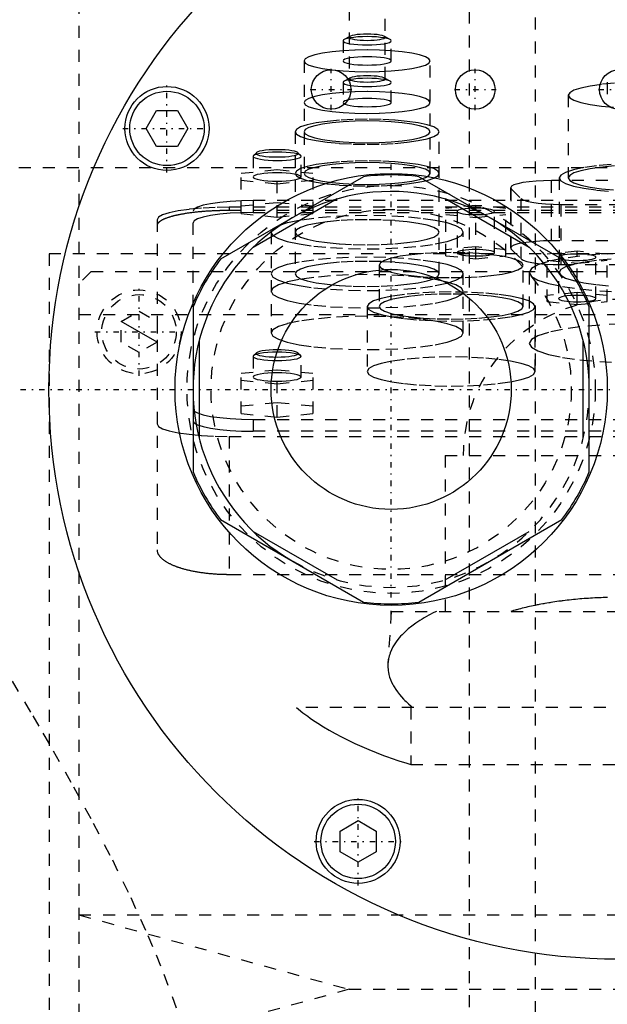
# Model space of a CAD drawing. Extents: x -120 to 120, y -123 to 447.
# Tile 8 of 11: x -50 to -1, y 249 to 331. Entities that reach past the tile are written whole.
import ezdxf

# ---------------------------------------------------------------- set-up
doc = ezdxf.new("R2010")
doc.units = 0
doc.linetypes.add('CENTER', pattern=[1.5, 0.45, -0.5, 0.05, -0.5])
doc.linetypes.add('DASHED', pattern=[2, 1, -1])
for name, color, linetype in [('AM_0', 7, 'CONTINUOUS'), ('AM_10', 7, 'CONTINUOUS'), ('AM_3', 7, 'DASHED'), ('AM_7', 7, 'CENTER')]:
    doc.layers.add(name, color=color, linetype=linetype)

msp = doc.modelspace()

# ---------------------------------------------------------------- linework, layer by layer
at = {"layer": 'AM_0', "color": 7, "linetype": 'CONTINUOUS'}
for p, q in [((-39.404, 321.75), (-38.538, 323.25)), ((-38.538, 323.25), (-36.806, 323.25)), ((-36.806, 323.25), (-35.94, 321.75)), ((-38.538, 320.25), (-39.404, 321.75)), ((-35.94, 321.75), (-36.806, 320.25)), ((-36.806, 320.25), (-38.538, 320.25)), ((-21.296, 317.727), (-33.204, 310.852)), ((-4.796, 310.852), (-16.704, 317.727)), ((-23.509, 315.872), (-30.491, 311.841)), ((-7.509, 311.841), (-14.491, 315.872)), ((-35.5, 306.875), (-35.5, 293.125)), ((-2.5, 293.125), (-2.5, 306.875)), ((-35, 304.031), (-35, 295.969)), ((-3, 295.969), (-3, 304.031)), ((-33.204, 289.148), (-21.296, 282.273)), ((-16.704, 282.273), (-4.796, 289.148)), ((-30.491, 288.159), (-23.509, 284.128)), ((-14.491, 284.128), (-7.509, 288.159)), ((-23.25, 263.194), (-21.75, 264.06)), ((-21.75, 264.06), (-20.25, 263.194)), ((-23.25, 261.462), (-23.25, 263.194)), ((-20.25, 263.194), (-20.25, 261.462)), ((-21.75, 260.596), (-23.25, 261.462)), ((-20.25, 261.462), (-21.75, 260.596))]:
    msp.add_line(p, q, dxfattribs=at)
for centre, radius in [((0, 300), 47.5), ((-24, 325), 1.65), ((-12, 325), 1.65), ((0, 325), 1.65), ((-37.672, 321.75), 3.5), ((-37.672, 321.75), 3.1), ((-19, 300), 18), ((-19, 300), 10), ((-21.75, 262.328), 3.5), ((-21.75, 262.328), 3.1)]:
    msp.add_circle(centre, radius, dxfattribs=at)
for radius, start, end in [(17.875, 82.61986, 97.38014), (16.5, 0, 240), (17.875, 142.61986, 157.38014), (17.875, 22.61986, 37.38014), (17.875, 202.61986, 217.38014), (17.875, 322.61986, 337.38014), (17.875, 262.61986, 277.38014)]:
    msp.add_arc((-19, 300), radius, start, end, dxfattribs=at)
at = {"layer": 'AM_10', "color": 7, "linetype": 'CONTINUOUS'}
msp.add_line((-38.5, 303.934), (-41.5, 305.666), dxfattribs=at)
at = {"layer": 'AM_3', "color": 6, "linetype": 'DASHED'}
for p, q in [((-7, 421), (-7, -97.5)), ((-12.5, 405.5), (-12.5, -56.5)), ((-45, 356.3), (-45, 308.8)), ((-22.5, 335.754), (-22.5, 325.88)), ((-19.5, 325.88), (-19.5, 335.754)), ((-22.434, 329.429), (-22.912, 329.159)), ((-19.088, 329.159), (-19.566, 329.429)), ((-23, 329.057), (-23, 327.383)), ((-19, 327.383), (-19, 329.057)), ((-26.25, 327.383), (-26.25, 318.001)), ((-15.75, 318.001), (-15.75, 327.383)), ((-22.434, 325.956), (-22.912, 325.686)), ((-19.088, 325.686), (-19.566, 325.956)), ((-23, 325.584), (-23, 323.91)), ((-19, 323.91), (-19, 325.584)), ((-1, 325.602), (-1, 324.519)), ((-4.25, 324.519), (-4.25, 317.625)), ((-27, 321.474), (-27, 309.63)), ((-15, 309.63), (-15, 321.474)), ((-30.5, 319.432), (-30.5, 317.709)), ((-30.223, 319.732), (-30.469, 319.493)), ((-26.531, 319.493), (-26.777, 319.732)), ((-26.5, 317.709), (-26.5, 319.432)), ((-50, 318.5), (50, 318.5)), ((-31.5, 318.019), (-28.5, 318.32)), ((-31.5, 314.66), (-31.5, 318.019)), ((-28.5, 318.32), (-25.5, 318.019)), ((-28.5, 314.359), (-28.5, 318.32)), ((-25.5, 314.66), (-25.5, 318.019)), ((-5, 317.625), (-5, 309.747)), ((-28.5, 317.117), (-31.5, 317.417)), ((-25.5, 317.417), (-28.5, 317.117)), ((-9.048, 316.814), (-9.048, 311.791)), ((-5.648, 312.382), (-5.648, 317.404)), ((15.048, 317.404), (-5.648, 317.404)), ((-8.996, 311.689), (-8.996, 316.711)), ((-8.996, 316.711), (-8.185, 315.912)), ((32.5, 315.182), (-32.5, 315.182)), ((-32.5, 315.182), (-32.5, 314.91)), ((-28.5, 315.563), (-31.5, 315.262)), ((-30.5, 315.733), (-30.5, 314.748)), ((30.5, 315.733), (-30.5, 315.733)), ((-25.5, 315.262), (-28.5, 315.563)), ((-11.95, 315.34), (-14.45, 315.089)), ((-11.95, 310.891), (-11.95, 315.34)), ((-9.45, 315.089), (-11.95, 315.34)), ((-8.185, 310.89), (-8.185, 315.912)), ((-4.837, 315.425), (14.237, 315.425)), ((-4.837, 310.402), (-4.837, 315.425)), ((-35.5, 306.875), (-35.5, 314.865)), ((32.5, 314.91), (-32.5, 314.91)), ((-31.5, 314.66), (-28.5, 314.359)), ((-30.5, 314.748), (30.5, 314.748)), ((-28.5, 314.359), (-25.5, 314.66)), ((-14.45, 311.141), (-14.45, 315.089)), ((-14.45, 314.588), (-11.95, 314.337)), ((-13.5, 314.839), (-13.5, 311.392)), ((-11.95, 314.337), (-9.45, 314.588)), ((-10.4, 311.392), (-10.4, 314.839)), ((-9.45, 311.141), (-9.45, 315.089)), ((-38.5, 314.14), (-38.5, 286.634)), ((-29, 313.103), (-29, 304.706)), ((-13, 304.706), (-13, 313.103)), ((-11.95, 311.893), (-14.45, 311.642)), ((-9.45, 311.642), (-11.95, 311.893)), ((15.048, 312.382), (-5.648, 312.382)), ((47.497, 311.3), (-47.497, 311.3)), ((-47.497, 311.3), (-47.497, 218.3)), ((-14.45, 311.141), (-11.95, 310.891)), ((-11.95, 310.891), (-9.45, 311.141)), ((-8.996, 311.689), (-8.185, 310.89)), ((-3.5, 311.52), (-6, 311.269)), ((-6, 307.321), (-6, 311.269)), ((-3.5, 307.07), (-3.5, 311.52)), ((-1, 311.269), (-3.5, 311.52)), ((-1, 307.321), (-1, 311.269)), ((-20, 310.357), (-20, 306.91)), ((-8, 306.91), (-8, 310.357)), ((-6, 310.768), (-3.5, 310.517)), ((-5.05, 311.018), (-5.05, 307.572)), ((-5.05, 311.018), (-5.044, 310.995)), ((-4.837, 310.402), (14.237, 310.402)), ((-3.5, 310.517), (-1, 310.768)), ((-1.95, 307.572), (-1.95, 311.018)), ((-44, 309.8), (-45, 308.8)), ((43, 309.8), (-44, 309.8)), ((-7.5, 309.747), (-7.5, 303.838)), ((-45, 308.8), (-45, 221.8)), ((-3.5, 308.073), (-6, 307.822)), ((-1, 307.822), (-3.5, 308.073)), ((-6, 307.321), (-3.5, 307.07)), ((-3.5, 307.07), (-1, 307.321)), ((-45, 306.25), (45, 306.25)), ((-45, 306.25), (0, 306.25)), ((-41.5, 305.666), (-40, 306.532)), ((-40, 306.532), (-38.5, 305.666)), ((-21, 306.91), (-21, 301.494)), ((-7, 301.494), (-7, 306.91)), ((-41.5, 303.934), (-41.5, 305.666)), ((-38.5, 305.666), (-38.5, 303.934)), ((-40, 303.068), (-41.5, 303.934)), ((-38.5, 303.934), (-40, 303.068)), ((-30.223, 303.056), (-30.469, 302.817)), ((-26.531, 302.817), (-26.777, 303.056)), ((-30.469, 302.817), (-30.5, 302.756)), ((-30.5, 302.756), (-30.5, 301.032)), ((-26.5, 301.032), (-26.5, 302.756)), ((-31.5, 301.342), (-28.5, 301.643)), ((-31.5, 297.99), (-31.5, 301.342)), ((-28.5, 301.643), (-25.5, 301.342)), ((-28.5, 297.689), (-28.5, 301.643)), ((-25.5, 297.99), (-25.5, 301.342)), ((-28.5, 300.44), (-31.5, 300.741)), ((-25.5, 300.741), (-28.5, 300.44)), ((-28.5, 298.892), (-31.5, 298.591)), ((-25.5, 298.591), (-28.5, 298.892)), ((-31.5, 297.99), (-28.5, 297.689)), ((-28.5, 297.689), (-25.5, 297.99)), ((-30.5, 297.5), (-30.5, 296.515)), ((-30.5, 297.5), (30.5, 297.5)), ((30.5, 296.515), (-30.5, 296.515)), ((-32.5, 296.081), (32.5, 296.081)), ((-32.5, 296.081), (-32.5, 284.586)), ((-14.5, 294.5), (-14.5, 281.5)), ((-14.5, 294.5), (14.5, 294.5)), ((-32.5, 284.586), (32.5, 284.586)), ((-19, 281.5), (-19.272, 277.154)), ((-19, 281.5), (19, 281.5)), ((26.891, 273.5), (-26.891, 273.5)), ((-17.375, 273.5), (-17.375, 268.733)), ((-17.375, 268.733), (17.375, 268.733)), ((-45, 256.2), (-22.5, 250)), ((-45, 256.2), (45, 256.2)), ((-22.5, 250), (-45, 243.8)), ((-22.5, 250), (22.5, 250))]:
    msp.add_line(p, q, dxfattribs=at)
for points in [[(-23, 329.057), (-22.962, 328.989), (-22.848, 328.924), (-22.663, 328.864), (-22.414, 328.811), (-22.111, 328.768), (-21.765, 328.736), (-21.39, 328.716), (-21, 328.71), (-20.61, 328.716), (-20.235, 328.736), (-19.889, 328.768), (-19.586, 328.811), (-19.337, 328.864), (-19.152, 328.924), (-19.038, 328.989), (-19, 329.057), (-19.038, 329.125), (-19.152, 329.19), (-19.337, 329.25), (-19.586, 329.303), (-19.889, 329.346), (-20.235, 329.378), (-20.61, 329.398), (-21, 329.404), (-21.39, 329.398), (-21.765, 329.378), (-22.111, 329.346), (-22.414, 329.303), (-22.663, 329.25), (-22.848, 329.19), (-22.962, 329.125)], [(-22.5, 329.352), (-22.471, 329.302), (-22.386, 329.253), (-22.247, 329.208), (-22.061, 329.168), (-21.833, 329.136), (-21.574, 329.112), (-21.293, 329.097), (-21, 329.092), (-20.707, 329.097), (-20.426, 329.112), (-20.167, 329.136), (-19.939, 329.168), (-19.753, 329.208), (-19.614, 329.253), (-19.529, 329.302), (-19.5, 329.352), (-19.529, 329.403), (-19.614, 329.452), (-19.753, 329.497), (-19.939, 329.537), (-20.167, 329.569), (-20.426, 329.593), (-20.707, 329.608), (-21, 329.613), (-21.293, 329.608), (-21.574, 329.593), (-21.833, 329.569), (-22.061, 329.537), (-22.247, 329.497), (-22.386, 329.452), (-22.471, 329.403)], [(-26.25, 327.383), (-26.149, 327.205), (-25.85, 327.034), (-25.365, 326.876), (-24.712, 326.738), (-23.917, 326.625), (-23.009, 326.541), (-22.024, 326.489), (-21, 326.471), (-19.976, 326.489), (-18.991, 326.541), (-18.083, 326.625), (-17.288, 326.738), (-16.635, 326.876), (-16.15, 327.034), (-15.851, 327.205), (-15.75, 327.383), (-15.851, 327.561), (-16.15, 327.732), (-16.635, 327.889), (-17.288, 328.028), (-18.083, 328.141), (-18.991, 328.225), (-19.976, 328.277), (-21, 328.295), (-22.024, 328.277), (-23.009, 328.225), (-23.917, 328.141), (-24.712, 328.028), (-25.365, 327.889), (-25.85, 327.732), (-26.149, 327.561)], [(-23, 327.383), (-22.962, 327.315), (-22.848, 327.25), (-22.663, 327.19), (-22.414, 327.137), (-22.111, 327.094), (-21.765, 327.062), (-21.39, 327.042), (-21, 327.036), (-20.61, 327.042), (-20.235, 327.062), (-19.889, 327.094), (-19.586, 327.137), (-19.337, 327.19), (-19.152, 327.25), (-19.038, 327.315), (-19, 327.383), (-19.038, 327.451), (-19.152, 327.516), (-19.337, 327.576), (-19.586, 327.628), (-19.889, 327.672), (-20.235, 327.704), (-20.61, 327.723), (-21, 327.73), (-21.39, 327.723), (-21.765, 327.704), (-22.111, 327.672), (-22.414, 327.628), (-22.663, 327.576), (-22.848, 327.516), (-22.962, 327.451)], [(-23, 325.584), (-22.962, 325.516), (-22.848, 325.451), (-22.663, 325.391), (-22.414, 325.339), (-22.111, 325.295), (-21.765, 325.263), (-21.39, 325.243), (-21, 325.237), (-20.61, 325.243), (-20.235, 325.263), (-19.889, 325.295), (-19.586, 325.339), (-19.337, 325.391), (-19.152, 325.451), (-19.038, 325.516), (-19, 325.584), (-19.038, 325.652), (-19.152, 325.717), (-19.337, 325.777), (-19.586, 325.83), (-19.889, 325.873), (-20.235, 325.905), (-20.61, 325.925), (-21, 325.931), (-21.39, 325.925), (-21.765, 325.905), (-22.111, 325.873), (-22.414, 325.83), (-22.663, 325.777), (-22.848, 325.717), (-22.962, 325.652)], [(-22.5, 325.88), (-22.471, 325.829), (-22.386, 325.78), (-22.247, 325.735), (-22.061, 325.695), (-21.833, 325.663), (-21.574, 325.639), (-21.293, 325.624), (-21, 325.619), (-20.707, 325.624), (-20.426, 325.639), (-20.167, 325.663), (-19.939, 325.695), (-19.753, 325.735), (-19.614, 325.78), (-19.529, 325.829), (-19.5, 325.88), (-19.529, 325.93), (-19.614, 325.979), (-19.753, 326.024), (-19.939, 326.064), (-20.167, 326.096), (-20.426, 326.12), (-20.707, 326.135), (-21, 326.14), (-21.293, 326.135), (-21.574, 326.12), (-21.833, 326.096), (-22.061, 326.064), (-22.247, 326.024), (-22.386, 325.979), (-22.471, 325.93)], [(-26.25, 323.91), (-26.149, 323.732), (-25.85, 323.561), (-25.365, 323.403), (-24.712, 323.265), (-23.917, 323.152), (-23.009, 323.068), (-22.024, 323.016), (-21, 322.998), (-19.976, 323.016), (-18.991, 323.068), (-18.083, 323.152), (-17.288, 323.265), (-16.635, 323.403), (-16.15, 323.561), (-15.851, 323.732), (-15.75, 323.91), (-15.851, 324.088), (-16.15, 324.259), (-16.635, 324.416), (-17.288, 324.555), (-18.083, 324.668), (-18.991, 324.752), (-19.976, 324.804), (-21, 324.822), (-22.024, 324.804), (-23.009, 324.752), (-23.917, 324.668), (-24.712, 324.555), (-25.365, 324.416), (-25.85, 324.259), (-26.149, 324.088)], [(-23, 323.91), (-22.962, 323.842), (-22.848, 323.777), (-22.663, 323.717), (-22.414, 323.664), (-22.111, 323.621), (-21.765, 323.589), (-21.39, 323.569), (-21, 323.563), (-20.61, 323.569), (-20.235, 323.589), (-19.889, 323.621), (-19.586, 323.664), (-19.337, 323.717), (-19.152, 323.777), (-19.038, 323.842), (-19, 323.91), (-19.038, 323.978), (-19.152, 324.043), (-19.337, 324.103), (-19.586, 324.155), (-19.889, 324.199), (-20.235, 324.231), (-20.61, 324.251), (-21, 324.257), (-21.39, 324.251), (-21.765, 324.231), (-22.111, 324.199), (-22.414, 324.155), (-22.663, 324.103), (-22.848, 324.043), (-22.962, 323.978)], [(-27, 321.474), (-26.885, 321.271), (-26.543, 321.075), (-25.989, 320.895), (-25.243, 320.737), (-24.333, 320.608), (-23.296, 320.511), (-22.171, 320.452), (-21, 320.432), (-19.829, 320.452), (-18.704, 320.511), (-17.667, 320.608), (-16.757, 320.737), (-16.011, 320.895), (-15.457, 321.075), (-15.115, 321.271), (-15, 321.474), (-15.115, 321.677), (-15.457, 321.873), (-16.011, 322.053), (-16.757, 322.211), (-17.667, 322.34), (-18.704, 322.437), (-19.829, 322.496), (-21, 322.516), (-22.171, 322.496), (-23.296, 322.437), (-24.333, 322.34), (-25.243, 322.211), (-25.989, 322.053), (-26.543, 321.873), (-26.885, 321.677)], [(-26.25, 321.474), (-26.149, 321.296), (-25.85, 321.125), (-25.365, 320.968), (-24.712, 320.829), (-23.917, 320.716), (-23.009, 320.632), (-22.024, 320.58), (-21, 320.562), (-19.976, 320.58), (-18.991, 320.632), (-18.083, 320.716), (-17.288, 320.829), (-16.635, 320.968), (-16.15, 321.125), (-15.851, 321.296), (-15.75, 321.474), (-15.851, 321.652), (-16.15, 321.823), (-16.635, 321.981), (-17.288, 322.119), (-18.083, 322.232), (-18.991, 322.316), (-19.976, 322.368), (-21, 322.386), (-22.024, 322.368), (-23.009, 322.316), (-23.917, 322.232), (-24.712, 322.119), (-25.365, 321.981), (-25.85, 321.823), (-26.149, 321.652)], [(-26.75, 319.678), (-26.784, 319.738), (-26.883, 319.795), (-27.045, 319.847), (-27.263, 319.893), (-27.528, 319.931), (-27.83, 319.959), (-28.159, 319.976), (-28.5, 319.982), (-28.841, 319.976), (-29.17, 319.959), (-29.472, 319.931), (-29.737, 319.893), (-29.955, 319.847), (-30.117, 319.795), (-30.216, 319.738), (-30.25, 319.678), (-30.216, 319.619), (-30.117, 319.562), (-29.955, 319.51), (-29.737, 319.464), (-29.472, 319.426), (-29.17, 319.398), (-28.841, 319.38), (-28.5, 319.375), (-28.159, 319.38), (-27.83, 319.398), (-27.528, 319.426), (-27.263, 319.464), (-27.045, 319.51), (-26.883, 319.562), (-26.784, 319.619)], [(-27, 318.001), (-26.885, 317.798), (-26.543, 317.602), (-25.989, 317.422), (-25.243, 317.264), (-24.333, 317.135), (-23.296, 317.038), (-22.171, 316.979), (-21, 316.959), (-19.829, 316.979), (-18.704, 317.038), (-17.667, 317.135), (-16.757, 317.264), (-16.011, 317.422), (-15.457, 317.602), (-15.115, 317.798), (-15, 318.001), (-15.115, 318.204), (-15.457, 318.4), (-16.011, 318.58), (-16.757, 318.738), (-17.667, 318.867), (-18.704, 318.964), (-19.829, 319.023), (-21, 319.043), (-22.171, 319.023), (-23.296, 318.964), (-24.333, 318.867), (-25.243, 318.738), (-25.989, 318.58), (-26.543, 318.4), (-26.885, 318.204)], [(-26.25, 318.001), (-26.149, 317.823), (-25.85, 317.652), (-25.365, 317.495), (-24.712, 317.356), (-23.917, 317.243), (-23.009, 317.159), (-22.024, 317.107), (-21, 317.089), (-19.976, 317.107), (-18.991, 317.159), (-18.083, 317.243), (-17.288, 317.356), (-16.635, 317.495), (-16.15, 317.652), (-15.851, 317.823), (-15.75, 318.001), (-15.851, 318.179), (-16.15, 318.35), (-16.635, 318.508), (-17.288, 318.646), (-18.083, 318.759), (-18.991, 318.843), (-19.976, 318.895), (-21, 318.913), (-22.024, 318.895), (-23.009, 318.843), (-23.917, 318.759), (-24.712, 318.646), (-25.365, 318.508), (-25.85, 318.35), (-26.149, 318.179)], [(-26.5, 317.709), (-26.538, 317.777), (-26.652, 317.842), (-26.837, 317.902), (-27.086, 317.954), (-27.389, 317.998), (-27.735, 318.03), (-28.11, 318.049), (-28.5, 318.056), (-28.89, 318.049), (-29.265, 318.03), (-29.611, 317.998), (-29.914, 317.954), (-30.163, 317.902), (-30.348, 317.842), (-30.462, 317.777), (-30.5, 317.709), (-30.462, 317.641), (-30.348, 317.576), (-30.163, 317.516), (-29.914, 317.463), (-29.611, 317.42), (-29.265, 317.388), (-28.89, 317.368), (-28.5, 317.362), (-28.11, 317.368), (-27.735, 317.388), (-27.389, 317.42), (-27.086, 317.463), (-26.837, 317.516), (-26.652, 317.576), (-26.538, 317.641)], [(-29, 313.103), (-28.846, 312.832), (-28.391, 312.572), (-27.652, 312.331), (-26.657, 312.121), (-25.445, 311.948), (-24.061, 311.82), (-22.561, 311.741), (-21, 311.714), (-19.439, 311.741), (-17.939, 311.82), (-16.555, 311.948), (-15.343, 312.121), (-14.348, 312.331), (-13.609, 312.572), (-13.154, 312.832), (-13, 313.103), (-13.154, 313.374), (-13.609, 313.635), (-14.348, 313.875), (-15.343, 314.085), (-16.555, 314.258), (-17.939, 314.387), (-19.439, 314.466), (-21, 314.492), (-22.561, 314.466), (-24.061, 314.387), (-25.445, 314.258), (-26.657, 314.085), (-27.652, 313.875), (-28.391, 313.635), (-28.846, 313.374)], [(-27, 313.103), (-26.885, 312.9), (-26.543, 312.704), (-25.989, 312.524), (-25.243, 312.366), (-24.333, 312.237), (-23.296, 312.141), (-22.171, 312.081), (-21, 312.061), (-19.829, 312.081), (-18.704, 312.141), (-17.667, 312.237), (-16.757, 312.366), (-16.011, 312.524), (-15.457, 312.704), (-15.115, 312.9), (-15, 313.103), (-15.115, 313.306), (-15.457, 313.502), (-16.011, 313.682), (-16.757, 313.84), (-17.667, 313.969), (-18.704, 314.066), (-19.829, 314.125), (-21, 314.145), (-22.171, 314.125), (-23.296, 314.066), (-24.333, 313.969), (-25.243, 313.84), (-25.989, 313.682), (-26.543, 313.502), (-26.885, 313.306)], [(-20, 310.357), (-19.885, 310.154), (-19.543, 309.958), (-18.989, 309.778), (-18.243, 309.62), (-17.333, 309.491), (-16.296, 309.394), (-15.171, 309.335), (-14, 309.315), (-12.829, 309.335), (-11.704, 309.394), (-10.667, 309.491), (-9.757, 309.62), (-9.011, 309.778), (-8.457, 309.958), (-8.115, 310.154), (-8, 310.357), (-8.115, 310.56), (-8.457, 310.756), (-9.011, 310.936), (-9.757, 311.094), (-10.667, 311.223), (-11.704, 311.32), (-12.829, 311.379), (-14, 311.399), (-15.171, 311.379), (-16.296, 311.32), (-17.333, 311.223), (-18.243, 311.094), (-18.989, 310.936), (-19.543, 310.756), (-19.885, 310.56)], [(-10.4, 311.392), (-10.43, 311.444), (-10.518, 311.495), (-10.661, 311.541), (-10.854, 311.582), (-11.089, 311.616), (-11.357, 311.641), (-11.648, 311.656), (-11.95, 311.661), (-12.252, 311.656), (-12.543, 311.641), (-12.811, 311.616), (-13.046, 311.582), (-13.239, 311.541), (-13.382, 311.495), (-13.47, 311.444), (-13.5, 311.392), (-13.47, 311.339), (-13.382, 311.289), (-13.239, 311.242), (-13.046, 311.202), (-12.811, 311.168), (-12.543, 311.143), (-12.252, 311.128), (-11.95, 311.123), (-11.648, 311.128), (-11.357, 311.143), (-11.089, 311.168), (-10.854, 311.202), (-10.661, 311.242), (-10.518, 311.289), (-10.43, 311.339)], [(-29, 309.63), (-28.846, 309.359), (-28.391, 309.099), (-27.652, 308.858), (-26.657, 308.648), (-25.445, 308.475), (-24.061, 308.347), (-22.561, 308.268), (-21, 308.241), (-19.439, 308.268), (-17.939, 308.347), (-16.555, 308.475), (-15.343, 308.648), (-14.348, 308.858), (-13.609, 309.099), (-13.154, 309.359), (-13, 309.63), (-13.154, 309.901), (-13.609, 310.162), (-14.348, 310.402), (-15.343, 310.613), (-16.555, 310.785), (-17.939, 310.914), (-19.439, 310.993), (-21, 311.019), (-22.561, 310.993), (-24.061, 310.914), (-25.445, 310.785), (-26.657, 310.613), (-27.652, 310.402), (-28.391, 310.162), (-28.846, 309.901)], [(-27, 309.63), (-26.885, 309.427), (-26.543, 309.231), (-25.989, 309.051), (-25.243, 308.893), (-24.333, 308.764), (-23.296, 308.668), (-22.171, 308.608), (-21, 308.588), (-19.829, 308.608), (-18.704, 308.668), (-17.667, 308.764), (-16.757, 308.893), (-16.011, 309.051), (-15.457, 309.231), (-15.115, 309.427), (-15, 309.63), (-15.115, 309.833), (-15.457, 310.029), (-16.011, 310.209), (-16.757, 310.367), (-17.667, 310.496), (-18.704, 310.593), (-19.829, 310.652), (-21, 310.672), (-22.171, 310.652), (-23.296, 310.593), (-24.333, 310.496), (-25.243, 310.367), (-25.989, 310.209), (-26.543, 310.029), (-26.885, 309.833)], [(-29, 308.179), (-28.846, 307.908), (-28.391, 307.648), (-27.652, 307.408), (-26.657, 307.197), (-25.445, 307.024), (-24.061, 306.896), (-22.561, 306.817), (-21, 306.79), (-19.439, 306.817), (-17.939, 306.896), (-16.555, 307.024), (-15.343, 307.197), (-14.348, 307.408), (-13.609, 307.648), (-13.154, 307.908), (-13, 308.179), (-13.154, 308.45), (-13.609, 308.711), (-14.348, 308.951), (-15.343, 309.162), (-16.555, 309.334), (-17.939, 309.463), (-19.439, 309.542), (-21, 309.568), (-22.561, 309.542), (-24.061, 309.463), (-25.445, 309.334), (-26.657, 309.162), (-27.652, 308.951), (-28.391, 308.711), (-28.846, 308.45)], [(-21, 306.91), (-20.865, 306.673), (-20.467, 306.445), (-19.82, 306.235), (-18.95, 306.051), (-17.889, 305.9), (-16.679, 305.787), (-15.366, 305.718), (-14, 305.695), (-12.634, 305.718), (-11.321, 305.787), (-10.111, 305.9), (-9.05, 306.051), (-8.18, 306.235), (-7.533, 306.445), (-7.135, 306.673), (-7, 306.91), (-7.135, 307.147), (-7.533, 307.375), (-8.18, 307.586), (-9.05, 307.77), (-10.111, 307.921), (-11.321, 308.033), (-12.634, 308.102), (-14, 308.126), (-15.366, 308.102), (-16.679, 308.033), (-17.889, 307.921), (-18.95, 307.77), (-19.82, 307.586), (-20.467, 307.375), (-20.865, 307.147)], [(-20, 306.91), (-19.885, 306.707), (-19.543, 306.511), (-18.989, 306.331), (-18.243, 306.173), (-17.333, 306.044), (-16.296, 305.948), (-15.171, 305.888), (-14, 305.868), (-12.829, 305.888), (-11.704, 305.948), (-10.667, 306.044), (-9.757, 306.173), (-9.011, 306.331), (-8.457, 306.511), (-8.115, 306.707), (-8, 306.91), (-8.115, 307.113), (-8.457, 307.309), (-9.011, 307.489), (-9.757, 307.647), (-10.667, 307.777), (-11.704, 307.873), (-12.829, 307.932), (-14, 307.952), (-15.171, 307.932), (-16.296, 307.873), (-17.333, 307.777), (-18.243, 307.647), (-18.989, 307.489), (-19.543, 307.309), (-19.885, 307.113)], [(-1.95, 307.572), (-1.98, 307.624), (-2.068, 307.675), (-2.211, 307.721), (-2.404, 307.762), (-2.639, 307.795), (-2.907, 307.82), (-3.198, 307.836), (-3.5, 307.841), (-3.802, 307.836), (-4.093, 307.82), (-4.361, 307.795), (-4.596, 307.762), (-4.789, 307.721), (-4.932, 307.675), (-5.02, 307.624), (-5.05, 307.572), (-5.02, 307.519), (-4.932, 307.469), (-4.789, 307.422), (-4.596, 307.381), (-4.361, 307.348), (-4.093, 307.323), (-3.802, 307.308), (-3.5, 307.302), (-3.198, 307.308), (-2.907, 307.323), (-2.639, 307.348), (-2.404, 307.381), (-2.211, 307.422), (-2.068, 307.469), (-1.98, 307.519)], [(-29, 304.706), (-28.846, 304.435), (-28.391, 304.175), (-27.652, 303.935), (-26.657, 303.724), (-25.445, 303.551), (-24.061, 303.423), (-22.561, 303.344), (-21, 303.317), (-19.439, 303.344), (-17.939, 303.423), (-16.555, 303.551), (-15.343, 303.724), (-14.348, 303.935), (-13.609, 304.175), (-13.154, 304.435), (-13, 304.706), (-13.154, 304.977), (-13.609, 305.238), (-14.348, 305.478), (-15.343, 305.689), (-16.555, 305.861), (-17.939, 305.99), (-19.439, 306.069), (-21, 306.096), (-22.561, 306.069), (-24.061, 305.99), (-25.445, 305.861), (-26.657, 305.689), (-27.652, 305.478), (-28.391, 305.238), (-28.846, 304.977)], [(-26.75, 303.002), (-26.784, 303.061), (-26.883, 303.118), (-27.045, 303.171), (-27.263, 303.217), (-27.528, 303.255), (-27.83, 303.283), (-28.159, 303.3), (-28.5, 303.306), (-28.841, 303.3), (-29.17, 303.283), (-29.472, 303.255), (-29.737, 303.217), (-29.955, 303.171), (-30.117, 303.118), (-30.216, 303.061), (-30.25, 303.002), (-30.216, 302.943), (-30.117, 302.886), (-29.955, 302.833), (-29.737, 302.787), (-29.472, 302.749), (-29.17, 302.721), (-28.841, 302.704), (-28.5, 302.698), (-28.159, 302.704), (-27.83, 302.721), (-27.528, 302.749), (-27.263, 302.787), (-27.045, 302.833), (-26.883, 302.886), (-26.784, 302.943)], [(-21, 301.494), (-20.865, 301.257), (-20.467, 301.029), (-19.82, 300.819), (-18.95, 300.634), (-17.889, 300.483), (-16.679, 300.371), (-15.366, 300.302), (-14, 300.278), (-12.634, 300.302), (-11.321, 300.371), (-10.111, 300.483), (-9.05, 300.634), (-8.18, 300.819), (-7.533, 301.029), (-7.135, 301.257), (-7, 301.494), (-7.135, 301.731), (-7.533, 301.959), (-8.18, 302.169), (-9.05, 302.353), (-10.111, 302.505), (-11.321, 302.617), (-12.634, 302.686), (-14, 302.71), (-15.366, 302.686), (-16.679, 302.617), (-17.889, 302.505), (-18.95, 302.353), (-19.82, 302.169), (-20.467, 301.959), (-20.865, 301.731)]]:
    msp.add_lwpolyline(points, close=True, dxfattribs=at)
for points in [[(-0.392, 325.522), (-1.472, 325.422), (-2.419, 325.287), (-3.197, 325.122), (-3.774, 324.934), (-4.13, 324.731), (-4.25, 324.519), (-4.13, 324.307), (-3.774, 324.104), (-3.197, 323.916), (-2.419, 323.752), (-1.472, 323.617), (-0.392, 323.516)], [(-30.469, 319.493), (-30.5, 319.426), (-30.454, 319.358), (-30.335, 319.294), (-30.145, 319.235), (-29.892, 319.183), (-29.587, 319.141), (-29.24, 319.11), (-28.865, 319.091), (-28.476, 319.085), (-28.087, 319.092), (-27.715, 319.113), (-27.372, 319.145), (-27.073, 319.189), (-26.828, 319.242), (-26.646, 319.302), (-26.536, 319.367), (-26.5, 319.434), (-26.541, 319.502), (-26.656, 319.567), (-26.841, 319.626), (-27.09, 319.679), (-27.393, 319.721), (-27.737, 319.753), (-28.111, 319.773), (-28.5, 319.78)], [(-28.5, 319.78), (-28.896, 319.773), (-29.275, 319.752), (-29.625, 319.719), (-29.93, 319.675), (-30.178, 319.621), (-30.36, 319.56), (-30.469, 319.493)], [(-0.679, 318.749), (-1.889, 318.636), (-2.95, 318.485), (-3.82, 318.301), (-4.467, 318.091), (-4.865, 317.863), (-5, 317.625), (-4.865, 317.388), (-4.467, 317.16), (-3.82, 316.95), (-2.95, 316.766), (-1.889, 316.615), (-0.679, 316.502)], [(-0.392, 318.628), (-1.472, 318.528), (-2.419, 318.393), (-3.197, 318.228), (-3.774, 318.041), (-4.13, 317.837), (-4.25, 317.625), (-4.13, 317.414), (-3.774, 317.21), (-3.197, 317.023), (-2.419, 316.858), (-1.472, 316.723), (-0.392, 316.623)], [(-5.648, 317.404), (-6.303, 317.393), (-6.934, 317.36), (-7.516, 317.307), (-8.029, 317.235), (-8.452, 317.148), (-8.77, 317.048), (-8.971, 316.939), (-9.047, 316.825), (-8.996, 316.711)], [(-32.5, 315.182), (-33.671, 315.162), (-34.796, 315.103), (-35.833, 315.007), (-36.743, 314.877), (-37.489, 314.719), (-38.043, 314.539), (-38.385, 314.344), (-38.5, 314.14)], [(-30.5, 315.733), (-31.475, 315.716), (-32.413, 315.667), (-33.278, 315.587), (-34.036, 315.479), (-34.657, 315.347), (-35.119, 315.197), (-35.404, 315.034), (-35.5, 314.865)], [(-8.185, 315.912), (-8.002, 315.799), (-7.693, 315.695), (-7.271, 315.603), (-6.752, 315.527), (-6.158, 315.471), (-5.511, 315.436), (-4.837, 315.425)], [(-30.5, 314.748), (-31.475, 314.732), (-32.413, 314.682), (-33.278, 314.602), (-34.036, 314.494), (-34.657, 314.362), (-35.119, 314.212), (-35.404, 314.049), (-35.5, 313.88)], [(-10.489, 314.749), (-10.417, 314.799), (-10.402, 314.851), (-10.445, 314.903), (-10.543, 314.952), (-10.695, 314.997), (-10.893, 315.036), (-11.131, 315.067), (-11.399, 315.09), (-11.688, 315.104), (-11.986, 315.108), (-12.283, 315.102), (-12.568, 315.086), (-12.83, 315.06), (-13.059, 315.027), (-13.246, 314.986), (-13.385, 314.94), (-13.471, 314.89), (-13.5, 314.839)], [(-13.5, 314.839), (-13.47, 314.786), (-13.381, 314.735), (-13.237, 314.689), (-13.042, 314.648), (-12.806, 314.614), (-12.536, 314.59), (-12.244, 314.574)], [(-12.244, 314.574), (-11.931, 314.57), (-11.619, 314.576), (-11.32, 314.593), (-11.047, 314.62), (-10.812, 314.656), (-10.623, 314.7), (-10.489, 314.749)], [(-5.648, 312.382), (-6.303, 312.371), (-6.934, 312.338), (-7.516, 312.285), (-8.029, 312.213), (-8.452, 312.125), (-8.77, 312.025), (-8.971, 311.916), (-9.047, 311.803), (-8.996, 311.689)], [(0.147, 311.365), (-1.635, 311.271), (-3.278, 311.119), (-4.718, 310.914), (-5.899, 310.664), (-6.777, 310.378), (-7.317, 310.069), (-7.5, 309.747), (-7.317, 309.425), (-6.777, 309.116), (-5.899, 308.831), (-4.718, 308.581), (-3.278, 308.375), (-1.635, 308.223), (0.147, 308.129)], [(-4.862, 310.89), (-4.689, 310.846), (-4.468, 310.808), (-4.209, 310.779), (-3.922, 310.759), (-3.618, 310.75), (-3.309, 310.751), (-3.008, 310.763), (-2.726, 310.785), (-2.475, 310.816), (-2.265, 310.856), (-2.104, 310.901), (-1.998, 310.952), (-1.952, 311.005), (-1.967, 311.058), (-2.043, 311.11), (-2.177, 311.159), (-2.363, 311.201), (-2.595, 311.237), (-2.862, 311.264), (-3.154, 311.281), (-3.461, 311.287), (-3.769, 311.284), (-4.066, 311.269), (-4.341, 311.245), (-4.582, 311.211), (-4.781, 311.17), (-4.928, 311.123), (-5.019, 311.072), (-5.05, 311.018)], [(-8.185, 310.89), (-8.002, 310.777), (-7.693, 310.672), (-7.271, 310.58), (-6.752, 310.505), (-6.158, 310.448), (-5.511, 310.414), (-4.837, 310.402)], [(-5.044, 310.995), (-4.985, 310.941), (-4.862, 310.89)], [(-0.679, 310.87), (-1.889, 310.758), (-2.95, 310.607), (-3.82, 310.422), (-4.467, 310.212), (-4.865, 309.984), (-5, 309.747), (-4.865, 309.51), (-4.467, 309.282), (-3.82, 309.072), (-2.95, 308.888), (-1.889, 308.736), (-0.679, 308.624)], [(0.147, 305.456), (-1.635, 305.362), (-3.278, 305.21), (-4.718, 305.005), (-5.899, 304.755), (-6.777, 304.469), (-7.317, 304.16), (-7.5, 303.838), (-7.317, 303.516), (-6.777, 303.207), (-5.899, 302.922), (-4.718, 302.672), (-3.278, 302.466), (-1.635, 302.314), (0.147, 302.22)], [(-30.5, 302.756), (-30.462, 302.688), (-30.348, 302.623), (-30.163, 302.563), (-29.914, 302.51), (-29.611, 302.467), (-29.265, 302.435), (-28.89, 302.415), (-28.5, 302.408), (-28.11, 302.415), (-27.735, 302.435), (-27.389, 302.467), (-27.086, 302.51), (-26.837, 302.563), (-26.652, 302.623), (-26.538, 302.688), (-26.5, 302.756), (-26.538, 302.824), (-26.652, 302.889), (-26.837, 302.949), (-27.086, 303.001), (-27.389, 303.045), (-27.735, 303.077), (-28.11, 303.096), (-28.5, 303.103)], [(-28.5, 303.103), (-28.896, 303.096), (-29.275, 303.076), (-29.625, 303.043), (-29.93, 302.999), (-30.178, 302.945), (-30.36, 302.883), (-30.469, 302.817)], [(-28.5, 301.38), (-28.89, 301.373), (-29.265, 301.353), (-29.611, 301.321), (-29.914, 301.278), (-30.163, 301.225), (-30.348, 301.165), (-30.462, 301.1), (-30.5, 301.032), (-30.462, 300.965), (-30.348, 300.899), (-30.163, 300.839), (-29.914, 300.787), (-29.611, 300.744), (-29.265, 300.711), (-28.89, 300.692), (-28.5, 300.685), (-28.11, 300.692), (-27.735, 300.711), (-27.389, 300.744), (-27.086, 300.787), (-26.837, 300.839), (-26.652, 300.899), (-26.538, 300.965), (-26.5, 301.032)], [(-26.5, 301.032), (-26.538, 301.1), (-26.652, 301.165), (-26.837, 301.225), (-27.086, 301.278), (-27.389, 301.321), (-27.735, 301.353), (-28.11, 301.373), (-28.5, 301.38)], [(-35.5, 298.368), (-35.404, 298.199), (-35.119, 298.036), (-34.657, 297.886), (-34.036, 297.754), (-33.278, 297.646), (-32.413, 297.566), (-31.475, 297.517), (-30.5, 297.5)], [(-38.5, 297.123), (-38.385, 296.92), (-38.043, 296.724), (-37.489, 296.544), (-36.743, 296.386), (-35.833, 296.257), (-34.796, 296.16), (-33.671, 296.101), (-32.5, 296.081)], [(-35.5, 297.383), (-35.404, 297.214), (-35.119, 297.051), (-34.657, 296.901), (-34.036, 296.769), (-33.278, 296.662), (-32.413, 296.581), (-31.475, 296.532), (-30.5, 296.515)]]:
    msp.add_lwpolyline(points, dxfattribs=at)
for points in [[(-32.5, 314.91, 0), (-32.542, 314.91, 0), (-32.626, 314.909, 0), (-32.711, 314.909, 0), (-32.753, 314.909, 0), (-32.795, 314.908, 0), (-32.881, 314.907, 0), (-32.966, 314.906, 0), (-33.052, 314.904, 0), (-33.137, 314.903, 0), (-33.223, 314.901, 0), (-33.266, 314.9, 0), (-33.309, 314.898, 0), (-33.396, 314.896, 0), (-33.482, 314.893, 0), (-33.568, 314.89, 0), (-33.654, 314.887, 0), (-33.74, 314.883, 0), (-33.783, 314.881, 0), (-33.826, 314.879, 0), (-33.912, 314.875, 0), (-33.998, 314.87, 0), (-34.041, 314.868, 0), (-34.083, 314.866, 0), (-34.168, 314.861, 0), (-34.253, 314.855, 0), (-34.296, 314.853, 0), (-34.338, 314.85, 0), (-34.422, 314.844, 0), (-34.506, 314.838, 0), (-34.59, 314.832, 0), (-34.673, 314.825, 0), (-34.756, 314.818, 0), (-34.797, 314.815, 0), (-34.838, 314.811, 0), (-34.919, 314.804, 0), (-35.001, 314.796, 0), (-35.081, 314.789, 0), (-35.161, 314.781, 0), (-35.24, 314.772, 0), (-35.28, 314.768, 0), (-35.319, 314.764, 0), (-35.397, 314.755, 0), (-35.474, 314.746, 0), (-35.551, 314.737, 0), (-35.626, 314.727, 0), (-35.701, 314.717, 0), (-35.738, 314.713, 0), (-35.775, 314.708, 0), (-35.849, 314.697, 0), (-35.921, 314.687, 0), (-35.992, 314.677, 0), (-36.063, 314.666, 0), (-36.133, 314.655, 0), (-36.167, 314.65, 0), (-36.201, 314.644, 0), (-36.269, 314.633, 0), (-36.336, 314.621, 0), (-36.401, 314.61, 0), (-36.466, 314.598, 0), (-36.529, 314.586, 0), (-36.561, 314.58, 0), (-36.592, 314.574, 0), (-36.653, 314.562, 0), (-36.714, 314.55, 0), (-36.743, 314.544, 0), (-36.773, 314.537, 0), (-36.832, 314.525, 0), (-36.89, 314.512, 0), (-36.918, 314.505, 0), (-36.947, 314.499, 0), (-37.004, 314.485, 0), (-37.06, 314.472, 0), (-37.115, 314.458, 0), (-37.17, 314.444, 0), (-37.224, 314.43, 0), (-37.25, 314.423, 0), (-37.277, 314.415, 0), (-37.329, 314.401, 0), (-37.38, 314.386, 0), (-37.43, 314.371, 0), (-37.48, 314.356, 0), (-37.528, 314.34, 0), (-37.552, 314.332, 0), (-37.576, 314.325, 0), (-37.622, 314.309, 0), (-37.668, 314.293, 0), (-37.712, 314.277, 0), (-37.755, 314.26, 0), (-37.797, 314.244, 0), (-37.818, 314.236, 0), (-37.839, 314.227, 0), (-37.878, 314.211, 0), (-37.917, 314.194, 0), (-37.955, 314.177, 0), (-37.991, 314.16, 0), (-38.026, 314.142, 0), (-38.044, 314.134, 0), (-38.06, 314.125, 0), (-38.093, 314.107, 0), (-38.125, 314.09, 0), (-38.155, 314.072, 0), (-38.184, 314.054, 0), (-38.212, 314.036, 0), (-38.225, 314.027, 0), (-38.238, 314.018, 0), (-38.264, 314, 0), (-38.288, 313.982, 0), (-38.299, 313.973, 0), (-38.31, 313.964, 0), (-38.332, 313.946, 0), (-38.352, 313.928, 0), (-38.361, 313.919, 0), (-38.371, 313.909, 0), (-38.388, 313.891, 0), (-38.404, 313.873, 0), (-38.419, 313.854, 0), (-38.433, 313.836, 0), (-38.445, 313.818, 0), (-38.451, 313.808, 0), (-38.456, 313.799, 0), (-38.466, 313.781, 0), (-38.475, 313.762, 0), (-38.482, 313.744, 0), (-38.488, 313.726, 0), (-38.493, 313.708, 0), (-38.495, 313.699, 0), (-38.496, 313.689, 0), (-38.499, 313.671, 0), (-38.5, 313.653, 0), (-38.5, 313.644, 0)], [(-62.647, 295.09, 0), (-61.932, 293.934, 0), (-60.451, 291.556, 0), (-58.909, 289.094, 0), (-58.116, 287.833, 0), (-57.312, 286.552, 0), (-55.67, 283.934, 0), (-53.993, 281.246, 0), (-52.291, 278.491, 0), (-50.575, 275.673, 0), (-48.856, 272.797, 0), (-47.999, 271.339, 0), (-47.146, 269.867, 0), (-45.46, 266.885, 0), (-43.812, 263.855, 0), (-42.218, 260.779, 0), (-40.694, 257.657, 0), (-39.259, 254.488, 0), (-38.581, 252.886, 0), (-37.933, 251.271, 0), (-36.739, 248.004, 0), (-35.699, 244.683, 0), (-35.246, 243.002, 0)], [(-38.5, 286.634, 0), (-38.5, 286.62, 0), (-38.499, 286.592, 0), (-38.496, 286.563, 0), (-38.495, 286.549, 0), (-38.493, 286.535, 0), (-38.488, 286.506, 0), (-38.482, 286.478, 0), (-38.475, 286.449, 0), (-38.467, 286.42, 0), (-38.457, 286.391, 0), (-38.452, 286.377, 0), (-38.446, 286.362, 0), (-38.434, 286.333, 0), (-38.42, 286.304, 0), (-38.405, 286.275, 0), (-38.389, 286.246, 0), (-38.372, 286.217, 0), (-38.363, 286.203, 0), (-38.354, 286.188, 0), (-38.334, 286.159, 0), (-38.313, 286.13, 0), (-38.301, 286.116, 0), (-38.29, 286.101, 0), (-38.266, 286.073, 0), (-38.241, 286.044, 0), (-38.228, 286.03, 0), (-38.215, 286.015, 0), (-38.188, 285.987, 0), (-38.159, 285.958, 0), (-38.129, 285.93, 0), (-38.098, 285.902, 0), (-38.065, 285.874, 0), (-38.048, 285.86, 0), (-38.032, 285.846, 0), (-37.997, 285.818, 0), (-37.961, 285.791, 0), (-37.923, 285.764, 0), (-37.885, 285.736, 0), (-37.845, 285.709, 0), (-37.825, 285.696, 0), (-37.805, 285.683, 0), (-37.763, 285.656, 0), (-37.72, 285.63, 0), (-37.676, 285.604, 0), (-37.631, 285.578, 0), (-37.584, 285.552, 0), (-37.561, 285.54, 0), (-37.537, 285.527, 0), (-37.489, 285.502, 0), (-37.44, 285.477, 0), (-37.39, 285.453, 0), (-37.339, 285.429, 0), (-37.287, 285.405, 0), (-37.261, 285.393, 0), (-37.234, 285.381, 0), (-37.181, 285.358, 0), (-37.126, 285.335, 0), (-37.071, 285.313, 0), (-37.015, 285.291, 0), (-36.959, 285.269, 0), (-36.93, 285.258, 0), (-36.902, 285.247, 0), (-36.844, 285.226, 0), (-36.785, 285.205, 0), (-36.756, 285.195, 0), (-36.726, 285.185, 0), (-36.666, 285.165, 0), (-36.605, 285.145, 0), (-36.574, 285.135, 0), (-36.543, 285.125, 0), (-36.479, 285.106, 0), (-36.415, 285.086, 0), (-36.349, 285.067, 0), (-36.283, 285.048, 0), (-36.215, 285.03, 0), (-36.181, 285.021, 0), (-36.147, 285.012, 0), (-36.077, 284.994, 0), (-36.007, 284.976, 0), (-35.935, 284.958, 0), (-35.863, 284.941, 0), (-35.79, 284.925, 0), (-35.753, 284.916, 0), (-35.716, 284.908, 0), (-35.641, 284.892, 0), (-35.565, 284.876, 0), (-35.488, 284.861, 0), (-35.411, 284.846, 0), (-35.333, 284.831, 0), (-35.294, 284.824, 0), (-35.254, 284.817, 0), (-35.175, 284.803, 0), (-35.094, 284.79, 0), (-35.014, 284.776, 0), (-34.932, 284.764, 0), (-34.851, 284.752, 0), (-34.809, 284.746, 0), (-34.768, 284.74, 0), (-34.685, 284.728, 0), (-34.602, 284.717, 0), (-34.518, 284.707, 0), (-34.434, 284.697, 0), (-34.349, 284.687, 0), (-34.306, 284.682, 0), (-34.264, 284.678, 0), (-34.178, 284.669, 0), (-34.093, 284.66, 0), (-34.05, 284.656, 0), (-34.007, 284.653, 0), (-33.921, 284.645, 0), (-33.834, 284.638, 0), (-33.791, 284.635, 0), (-33.748, 284.631, 0), (-33.661, 284.625, 0), (-33.575, 284.62, 0), (-33.488, 284.614, 0), (-33.401, 284.61, 0), (-33.315, 284.605, 0), (-33.271, 284.603, 0), (-33.228, 284.601, 0), (-33.142, 284.598, 0), (-33.055, 284.595, 0), (-32.969, 284.593, 0), (-32.883, 284.59, 0), (-32.797, 284.589, 0), (-32.755, 284.588, 0), (-32.712, 284.587, 0), (-32.627, 284.587, 0), (-32.542, 284.586, 0), (-32.5, 284.586, 0)], [(-0.974, 282.659, 0), (-1.152, 282.655, 0), (-1.331, 282.649, 0), (-1.509, 282.642, 0), (-1.598, 282.639, 0), (-1.687, 282.635, 0), (-1.865, 282.627, 0), (-2.043, 282.618, 0), (-2.222, 282.608, 0), (-2.4, 282.598, 0), (-2.577, 282.586, 0), (-2.666, 282.58, 0), (-2.755, 282.574, 0), (-2.932, 282.561, 0), (-3.109, 282.547, 0), (-3.286, 282.532, 0), (-3.462, 282.516, 0), (-3.638, 282.5, 0), (-3.726, 282.491, 0), (-3.814, 282.483, 0), (-3.989, 282.465, 0), (-4.163, 282.446, 0), (-4.337, 282.426, 0), (-4.51, 282.405, 0), (-4.682, 282.384, 0), (-4.768, 282.373, 0), (-4.854, 282.362, 0), (-5.025, 282.339, 0), (-5.195, 282.315, 0), (-5.365, 282.291, 0), (-5.533, 282.265, 0), (-5.701, 282.239, 0), (-5.784, 282.226, 0), (-5.867, 282.212, 0), (-6.033, 282.184, 0), (-6.198, 282.156, 0), (-6.28, 282.141, 0), (-6.361, 282.127, 0), (-6.524, 282.097, 0), (-6.685, 282.066, 0), (-6.766, 282.05, 0), (-6.846, 282.035, 0), (-7.005, 282.002, 0), (-7.163, 281.97, 0), (-7.32, 281.936, 0), (-7.475, 281.902, 0), (-7.629, 281.866, 0), (-7.706, 281.849, 0), (-7.782, 281.831, 0), (-7.934, 281.794, 0), (-8.084, 281.757, 0), (-8.233, 281.719, 0), (-8.38, 281.681, 0), (-8.526, 281.642, 0), (-8.598, 281.622, 0), (-8.67, 281.602, 0), (-8.813, 281.562, 0), (-8.954, 281.521, 0), (-9.024, 281.5, 0)], [(-15.238, 281.5, 0), (-15.449, 281.396, 0), (-15.856, 281.183, 0), (-16.244, 280.964, 0), (-16.429, 280.852, 0), (-16.61, 280.739, 0), (-16.954, 280.508, 0), (-17.275, 280.273, 0), (-17.573, 280.034, 0), (-17.847, 279.791, 0), (-18.096, 279.544, 0), (-18.212, 279.421, 0), (-18.322, 279.296, 0), (-18.522, 279.046, 0), (-18.698, 278.795, 0), (-18.849, 278.543, 0), (-18.977, 278.292, 0), (-19.08, 278.043, 0), (-19.124, 277.918, 0), (-19.162, 277.794, 0), (-19.222, 277.541, 0), (-19.261, 277.284, 0), (-19.272, 277.154, 0)], [(-19.272, 277.154, 0), (-19.276, 277.053, 0), (-19.275, 276.85, 0), (-19.26, 276.646, 0), (-19.247, 276.543, 0), (-19.231, 276.44, 0), (-19.187, 276.234, 0), (-19.129, 276.027, 0), (-19.057, 275.819, 0), (-18.97, 275.612, 0), (-18.868, 275.404, 0), (-18.812, 275.301, 0), (-18.752, 275.198, 0), (-18.622, 274.992, 0), (-18.478, 274.787, 0), (-18.32, 274.583, 0), (-18.148, 274.381, 0), (-17.963, 274.181, 0), (-17.865, 274.082, 0), (-17.764, 273.984, 0), (-17.553, 273.788, 0), (-17.33, 273.595, 0), (-17.213, 273.5, 0)], [(-26.891, 273.5, 0), (-26.716, 273.351, 0), (-26.347, 273.054, 0), (-25.954, 272.758, 0), (-25.75, 272.61, 0), (-25.539, 272.463, 0), (-25.101, 272.17, 0), (-24.642, 271.88, 0), (-24.16, 271.594, 0), (-23.658, 271.312, 0), (-23.136, 271.035, 0), (-22.868, 270.898, 0), (-22.594, 270.762, 0), (-22.035, 270.496, 0), (-21.457, 270.236, 0), (-20.864, 269.983, 0), (-20.256, 269.737, 0), (-19.635, 269.499, 0), (-19.319, 269.384, 0), (-19.001, 269.27, 0), (-18.357, 269.048, 0), (-17.704, 268.836, 0), (-17.375, 268.733, 0)]]:
    msp.add_polyline3d(points, dxfattribs=at)
for centre, radius in [((-19, 300), 17), ((-19, 300), 15), ((-40, 304.8), 3.5), ((-40, 304.8), 3.1)]:
    msp.add_circle(centre, radius, dxfattribs=at)
for centre, radius, start, end in [((0, 294.5), 13, 0, 180), ((-19, 300), 16.5, 240, 0)]:
    msp.add_arc(centre, radius, start, end, dxfattribs=at)
at = {"layer": 'AM_7', "color": 4, "linetype": 'CENTER'}
for p, q in [((-24, 323.267), (-24, 326.733)), ((-12, 323.267), (-12, 326.733)), ((-37.672, 318.075), (-37.672, 325.425)), ((-25.733, 325), (-22.268, 325)), ((-13.733, 325), (-10.268, 325)), ((-1.733, 325), (1.732, 325)), ((-41.347, 321.75), (-33.997, 321.75)), ((-19, 281.1), (-19, 318.9)), ((-40, 301.125), (-40, 308.475)), ((-43.675, 304.8), (-36.325, 304.8)), ((-49.875, 300), (49.875, 300)), ((-21.75, 258.653), (-21.75, 266.003)), ((-25.425, 262.328), (-18.075, 262.328))]:
    msp.add_line(p, q, dxfattribs=at)

doc.saveas('drawing.dxf')
